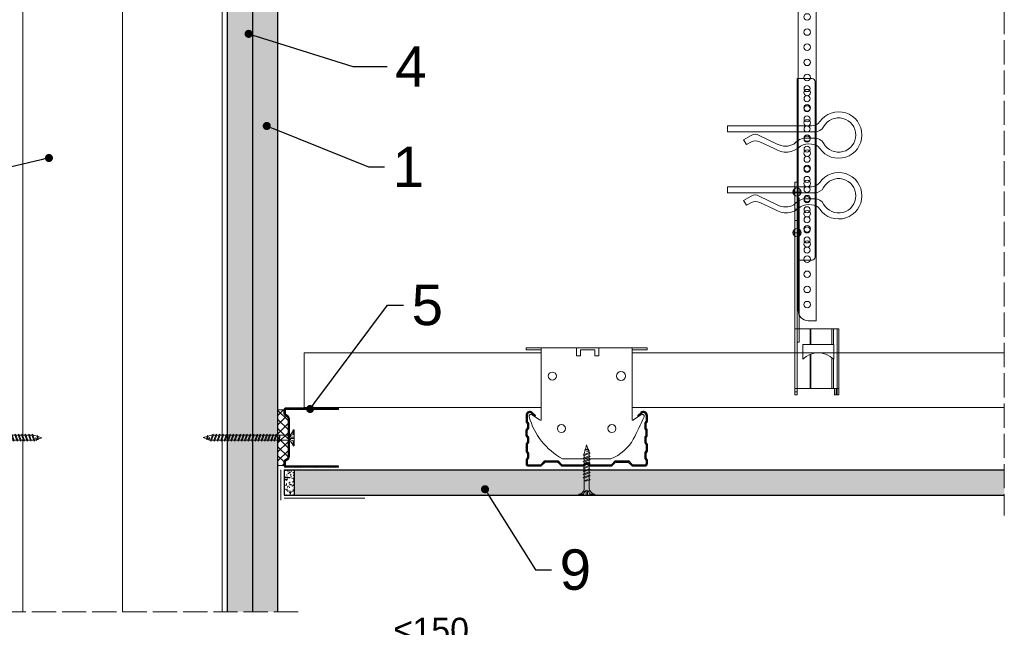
# Model space of a CAD drawing. Header units: millimetres. Extents: x -1515 to 3051, y -92 to 2830.
# Tile 24 of 30: x 2563 to 3051, y 177 to 478. Entities that reach past the tile are written whole.
import ezdxf
from ezdxf import colors
from ezdxf.entities.mleader import LeaderData, LeaderLine
from ezdxf.math import Vec2, Vec3

# ---------------------------------------------------------------- set-up
doc = ezdxf.new("R2010")
doc.units = ezdxf.units.MM
doc.linetypes.add('ACAD_ISO02W100', pattern=[15, 12, -3])
for name, color, linetype, lineweight in [('_ISOVER WELNA', 7, 'BATTING', 9), ('_RIGIPS AKCESORIA', 7, 'Continuous', 18), ('_RIGIPS G-K', 7, 'Continuous', 25), ('_RIGIPS PROFIL', 7, 'Continuous', 18), ('KRESKOWANIE', 7, 'Continuous', 9), ('PRZERYWANA', 7, 'ACAD_ISO02W100', 9)]:
    doc.layers.add(name, color=color, linetype=linetype, lineweight=lineweight)
doc.styles.get("Standard").update_dxf_attribs({"font": 'arial.ttf'})
doc.linetypes.add('BATTING', pattern='A,0.00254,-2.54,[134,ltypeshp.shx,S=2.54,R=0,X=-2.54,Y=0],-5.08,[134,ltypeshp.shx,S=2.54,R=180,X=2.54,Y=0],-2.54', length=10.16254)
doc.dimstyles.new('ISO-25', dxfattribs={"dimtxt": 2.5, "dimasz": 2.5, "dimexe": 1.25, "dimexo": 0.625, "dimtad": 1, "dimtxsty": 'Standard', "dimcen": 2.5, "dimadec": 0, "dimazin": 0, "dimtfac": 1, "dimtmove": 0, "dimatfit": 3, "dimfxl": 1, "dimarcsym": 0})
pattern_1 = [(225, (73.5522, -854.1394), (1.122532, -3.367596), [0, -3.175])]

# ---------------------------------------------------------------- blocks, each defined once
blk = doc.blocks.new('TN 25')
at = {"layer": '_RIGIPS AKCESORIA'}
for p, q in [((0, -0.84), (0, 7.16)), ((0, 7.16), (0.46, 7.16)), ((0.46, 7.16), (0.46, 4.78)), ((8.47, 4.46), (8.79, 5)), ((8.79, 5), (9.93, 2.01)), ((10.1, 4.46), (10.41, 5)), ((10.41, 5), (11.56, 2.01)), ((11.67, 4.46), (11.99, 5)), ((11.99, 5), (13.14, 2.01)), ((13.21, 4.46), (13.52, 5)), ((13.52, 5), (14.67, 2.01)), ((14.8, 4.46), (15.12, 5)), ((15.12, 5), (16.26, 2.01)), ((16.42, 4.46), (16.73, 5)), ((16.73, 5), (17.88, 2.01)), ((17.99, 4.46), (18.31, 5)), ((18.31, 5), (19.45, 2.01)), ((19.68, 4.46), (20, 5)), ((20, 5), (21.14, 2.01)), ((0.46, 4.78), (0, 4.78)), ((0, 3.5), (1.77, 3.5)), ((0, 2.83), (1.77, 2.83)), ((0.46, 1.64), (0, 1.64)), ((0.46, -0.84), (0.46, 1.64)), ((1.77, 3.5), (1.77, 4.2)), ((1.77, 2.83), (1.77, 2.18)), ((3.02, 4.46), (8.47, 4.46)), ((7.49, 2.01), (3.55, 2.01)), ((7.12, 4.46), (7.12, 3.18)), ((8.03, 2.01), (7.12, 4.46)), ((7.12, 3.18), (7.65, 1.53)), ((7.65, 1.53), (8.03, 2.01)), ((9.41, 2.01), (8.03, 2.01)), ((9.61, 1.51), (8.47, 4.46)), ((9, 4.46), (10.1, 4.46)), ((9.93, 2.01), (9.61, 1.51)), ((11.04, 2.01), (9.93, 2.01)), ((11.23, 1.51), (10.1, 4.46)), ((10.62, 4.46), (11.67, 4.46)), ((11.56, 2.01), (11.23, 1.51)), ((12.61, 2.01), (11.56, 2.01)), ((12.81, 1.51), (11.67, 4.46)), ((12.2, 4.46), (13.21, 4.46)), ((13.14, 2.01), (12.81, 1.51)), ((14.15, 2.01), (13.14, 2.01)), ((14.34, 1.51), (13.21, 4.46)), ((13.73, 4.46), (14.8, 4.46)), ((14.67, 2.01), (14.34, 1.51)), ((15.74, 2.01), (14.67, 2.01)), ((15.94, 1.51), (14.8, 4.46)), ((15.33, 4.46), (16.42, 4.46)), ((16.26, 2.01), (15.94, 1.51)), ((17.36, 2.01), (16.26, 2.01)), ((17.55, 1.51), (16.42, 4.46)), ((16.94, 4.46), (17.99, 4.46)), ((17.88, 2.01), (17.55, 1.51)), ((18.93, 2.01), (17.88, 2.01)), ((19.13, 1.51), (17.99, 4.46)), ((18.52, 4.46), (19.68, 4.46)), ((19.45, 2.01), (19.13, 1.51)), ((19.45, 2.01), (20.62, 2.01)), ((20.82, 1.51), (19.68, 4.46)), ((20.21, 4.46), (20.7, 4.46)), ((20.7, 4.46), (22.28, 3.98)), ((21.14, 2.01), (20.82, 1.51)), ((21.14, 2.01), (21.81, 2.12)), ((21.85, 1.83), (21.67, 3.28)), ((21.67, 3.28), (22.14, 2.4)), ((22.14, 2.4), (21.85, 1.83)), ((22.7, 2.36), (22.14, 2.4)), ((22.28, 3.98), (22.56, 4.37)), ((22.7, 2.36), (22.28, 3.98)), ((22.56, 4.37), (23.03, 2.71)), ((23.03, 2.71), (22.7, 2.36)), ((22.71, 3.85), (25, 3.24)), ((25, 3.24), (23.03, 2.71)), ((0, -0.84), (0.46, -0.84))]:
    blk.add_line(p, q, dxfattribs=at)
for centre, major_axis, ratio, start_param, end_param in [((3.09, 7.67), (0.17, 3.2), 0.826134, 1.773653, 3.180586), ((-0.04, 0.9), (0, 3.93), 0.848176, -0.720942, -0.151112), ((3.37, -1.57), (0.28, 3.57), 0.832181, 0.035984, 1.430787), ((-2.73, 15.91), (0, 14.76), 0.848176, 3.399396, 3.475072), ((0.59, 4.62), (0, 2.81), 0.848176, 3.475072, 3.862535), ((1.66, 3.18), (0, 0.895), 0.848176, -1.552777, -0.720942), ((1.66, 3.18), (0, 0.895), 0.848176, 3.862535, 4.730408)]:
    blk.add_ellipse(centre, major_axis=major_axis, ratio=ratio, start_param=start_param, end_param=end_param, dxfattribs=at)
blk = doc.blocks.new('CD 60 ULTRASTIL')
h = blk.add_hatch()
h.set_pattern_fill('ANSI31', color=256, scale=0.3, style=0)
h.paths.add_polyline_path([(542.88, 684.5, -0.302776), (543.49, 684.5), (544.54, 683.79, 0.148069), (544.85, 683.7), (555.42, 683.7, 0.198912), (555.81, 683.86), (557.38, 685.44, -0.198912), (557.77, 685.6), (563.59, 685.6, -0.198912), (563.98, 685.44), (565.55, 683.86, 0.198912), (565.94, 683.7), (572.18, 683.7, 0.414214), (573.18, 684.7), (573.18, 686.74, 0.198912), (573.02, 687.12), (572.74, 687.4, -0.198912), (572.58, 687.79), (572.58, 689.87, -0.198912), (572.74, 690.26), (573.02, 690.54, 0.198912), (573.18, 690.93), (573.18, 694.47, 0.198912), (573.02, 694.86), (572.74, 695.14, -0.198912), (572.58, 695.53), (572.58, 697.61, -0.198912), (572.74, 698), (573.02, 698.28, 0.198912), (573.18, 698.67), (573.18, 701.47, 0.198912), (573.02, 701.86), (572.74, 702.14, -0.198912), (572.58, 702.53), (572.58, 704.61, -0.198912), (572.74, 705), (573.02, 705.28, 0.198912), (573.18, 705.67), (573.18, 708.9, 0.666128), (570.12, 710.18), (568.55, 708.63), (568.93, 708.24), (570.5, 709.79, -0.666128), (572.63, 708.9), (572.63, 705.9, -0.198912), (572.47, 705.51), (572.19, 705.23, 0.198912), (572.03, 704.84), (572.03, 702.3, 0.198912), (572.19, 701.91), (572.47, 701.63, -0.198912), (572.63, 701.25), (572.63, 698.9, -0.198912), (572.47, 698.51), (572.19, 698.23, 0.198912), (572.03, 697.84), (572.03, 695.3, 0.198912), (572.19, 694.91), (572.47, 694.63, -0.198912), (572.63, 694.25), (572.63, 691.16, -0.198912), (572.47, 690.77), (572.19, 690.49, 0.198912), (572.03, 690.1), (572.03, 687.56, 0.198912), (572.19, 687.17), (572.47, 686.9, -0.198912), (572.63, 686.51), (572.63, 684.7, -0.414214), (572.18, 684.25), (566.17, 684.25, -0.198912), (565.78, 684.41), (564.2, 685.99, 0.198912), (563.82, 686.15), (557.55, 686.15, 0.198912), (557.16, 685.99), (555.58, 684.41, -0.198912), (555.19, 684.25), (545.01, 684.25, -0.148069), (544.71, 684.34), (543.49, 685.16, 0.302776), (542.88, 685.16), (541.65, 684.34, -0.148069), (541.35, 684.25), (531.17, 684.25, -0.198912), (530.78, 684.41), (529.2, 685.99, 0.198912), (528.82, 686.15), (522.55, 686.15, 0.198912), (522.16, 685.99), (520.58, 684.41, -0.198912), (520.19, 684.25), (514.18, 684.25, -0.414214), (513.73, 684.7), (513.73, 686.51, -0.198912), (513.89, 686.9), (514.17, 687.17, 0.198912), (514.33, 687.56), (514.33, 690.1, 0.198912), (514.17, 690.49), (513.89, 690.77, -0.198912), (513.73, 691.16), (513.73, 694.25, -0.198912), (513.89, 694.63), (514.17, 694.91, 0.198912), (514.33, 695.3), (514.33, 697.84, 0.198912), (514.17, 698.23), (513.89, 698.51, -0.198912), (513.73, 698.9), (513.73, 701.25, -0.198912), (513.89, 701.63), (514.17, 701.91, 0.198912), (514.33, 702.3), (514.33, 704.84, 0.198912), (514.17, 705.23), (513.89, 705.51, -0.198912), (513.73, 705.9), (513.73, 708.9, -0.666128), (515.86, 709.79), (517.43, 708.24), (517.81, 708.63), (516.25, 710.18, 0.666128), (513.18, 708.9), (513.18, 705.67, 0.198912), (513.34, 705.28), (513.62, 705, -0.198912), (513.78, 704.61), (513.78, 702.53, -0.198912), (513.62, 702.14), (513.34, 701.86, 0.198912), (513.18, 701.47), (513.18, 698.67, 0.198912), (513.34, 698.28), (513.62, 698, -0.198912), (513.78, 697.61), (513.78, 695.53, -0.198912), (513.62, 695.14), (513.34, 694.86, 0.198912), (513.18, 694.47), (513.18, 690.93, 0.198912), (513.34, 690.54), (513.62, 690.26, -0.198912), (513.78, 689.87), (513.78, 687.79, -0.198912), (513.62, 687.4), (513.34, 687.12, 0.198912), (513.18, 686.74), (513.18, 684.7, 0.414214), (514.18, 683.7), (520.42, 683.7, 0.198912), (520.81, 683.86), (522.38, 685.44, -0.198912), (522.77, 685.6), (528.59, 685.6, -0.198912), (528.98, 685.44), (530.55, 683.86, 0.198912), (530.94, 683.7), (541.51, 683.7, 0.148069), (541.82, 683.79)])
for p, q in [((513.18, 708.9), (513.18, 705.67)), ((513.73, 708.9), (513.73, 705.9)), ((515.86, 709.79), (517.43, 708.24)), ((516.25, 710.18), (517.81, 708.63)), ((517.43, 708.24), (517.81, 708.63)), ((570.12, 710.18), (568.55, 708.63)), ((568.93, 708.24), (568.55, 708.63)), ((570.5, 709.79), (568.93, 708.24)), ((572.63, 708.9), (572.63, 705.9)), ((573.18, 708.9), (573.18, 705.67)), ((513.34, 705.28), (513.62, 705)), ((513.78, 704.61), (513.78, 702.53)), ((513.89, 705.51), (514.17, 705.23)), ((514.33, 704.84), (514.33, 702.3)), ((572.03, 704.84), (572.03, 702.3)), ((572.47, 705.51), (572.19, 705.23)), ((572.58, 704.61), (572.58, 702.53)), ((573.02, 705.28), (572.74, 705)), ((513.18, 698.67), (513.18, 701.47)), ((513.34, 701.86), (513.62, 702.14)), ((513.34, 698.28), (513.62, 698)), ((513.73, 698.9), (513.73, 701.25)), ((513.89, 701.63), (514.17, 701.91)), ((513.89, 698.51), (514.17, 698.23)), ((572.47, 701.63), (572.19, 701.91)), ((572.47, 698.51), (572.19, 698.23)), ((572.63, 698.9), (572.63, 701.25)), ((573.02, 701.86), (572.74, 702.14)), ((573.02, 698.28), (572.74, 698)), ((573.18, 698.67), (573.18, 701.47)), ((513.18, 694.47), (513.18, 690.93)), ((513.34, 694.86), (513.62, 695.14)), ((513.73, 694.25), (513.73, 691.16)), ((513.78, 697.61), (513.78, 695.53)), ((513.89, 694.63), (514.17, 694.91)), ((514.33, 697.84), (514.33, 695.3)), ((572.03, 697.84), (572.03, 695.3)), ((572.47, 694.63), (572.19, 694.91)), ((572.58, 697.61), (572.58, 695.53)), ((572.63, 694.25), (572.63, 691.16)), ((573.02, 694.86), (572.74, 695.14)), ((573.18, 694.47), (573.18, 690.93)), ((513.34, 690.54), (513.62, 690.26)), ((513.78, 689.87), (513.78, 687.79)), ((513.89, 690.77), (514.17, 690.49)), ((514.33, 690.1), (514.33, 687.56)), ((572.03, 690.1), (572.03, 687.56)), ((572.47, 690.77), (572.19, 690.49)), ((572.58, 689.87), (572.58, 687.79)), ((573.02, 690.54), (572.74, 690.26)), ((513.18, 686.74), (513.18, 684.7)), ((513.34, 687.12), (513.62, 687.4)), ((513.73, 686.51), (513.73, 684.7)), ((513.89, 686.9), (514.17, 687.17)), ((514.18, 684.25), (520.19, 684.25)), ((514.18, 683.7), (520.42, 683.7)), ((520.58, 684.41), (522.16, 685.99)), ((520.81, 683.86), (522.38, 685.44)), ((522.55, 686.15), (528.82, 686.15)), ((528.59, 685.6), (522.77, 685.6)), ((530.55, 683.86), (528.98, 685.44)), ((530.78, 684.41), (529.2, 685.99)), ((530.94, 683.7), (541.51, 683.7)), ((531.17, 684.25), (541.35, 684.25)), ((541.65, 684.34), (542.88, 685.16)), ((541.82, 683.79), (542.88, 684.5)), ((544.71, 684.34), (543.49, 685.16)), ((544.54, 683.79), (543.49, 684.5)), ((544.85, 683.7), (555.42, 683.7)), ((545.01, 684.25), (555.19, 684.25)), ((555.58, 684.41), (557.16, 685.99)), ((555.81, 683.86), (557.38, 685.44)), ((557.55, 686.15), (563.82, 686.15)), ((557.77, 685.6), (563.59, 685.6)), ((565.55, 683.86), (563.98, 685.44)), ((565.78, 684.41), (564.2, 685.99)), ((565.94, 683.7), (572.18, 683.7)), ((566.17, 684.25), (572.18, 684.25)), ((572.47, 686.9), (572.19, 687.17)), ((572.63, 686.51), (572.63, 684.7)), ((573.02, 687.12), (572.74, 687.4)), ((573.18, 686.74), (573.18, 684.7))]:
    blk.add_line(p, q)
for centre, radius, start, end in [((514.98, 708.9), 1.8, 45.3251, 180), ((514.98, 708.9), 1.25, 45.3251, 180), ((571.38, 708.9), 1.8, 360, 134.6749), ((571.38, 708.9), 1.25, 360, 134.6749), ((513.73, 705.67), 0.55, 180, 225), ((513.23, 704.61), 0.55, 0, 45), ((514.28, 705.9), 0.55, 180, 225), ((513.78, 704.84), 0.55, 0, 45), ((572.58, 704.84), 0.55, 135, 180), ((572.08, 705.9), 0.55, 315, 0), ((573.13, 704.61), 0.55, 135, 180), ((572.63, 705.67), 0.55, 315, 0), ((513.73, 701.47), 0.55, 135, 180), ((513.73, 698.67), 0.55, 180, 225), ((513.23, 702.53), 0.55, 315, 0), ((513.23, 697.61), 0.55, 360, 45), ((514.28, 701.25), 0.55, 135, 180), ((514.28, 698.9), 0.55, 180, 225), ((513.78, 702.3), 0.55, 315, 0), ((513.78, 697.84), 0.55, 0, 45), ((572.58, 702.3), 0.55, 180, 225), ((572.58, 697.84), 0.55, 135, 180), ((572.08, 701.25), 0.55, 0, 45), ((572.08, 698.9), 0.55, 315, 0), ((573.13, 702.53), 0.55, 180, 225), ((573.13, 697.61), 0.55, 135, 180), ((572.63, 701.47), 0.55, 0, 45), ((572.63, 698.67), 0.55, 315, 0), ((513.73, 694.47), 0.55, 135, 180), ((513.23, 695.53), 0.55, 315, 0), ((514.28, 694.25), 0.55, 135, 180), ((513.78, 695.3), 0.55, 315, 0), ((572.58, 695.3), 0.55, 180, 225), ((572.08, 694.25), 0.55, 0, 45), ((573.13, 695.53), 0.55, 180, 225), ((572.63, 694.47), 0.55, 0, 45), ((513.73, 690.93), 0.55, 180, 225), ((513.23, 689.87), 0.55, 0, 45), ((514.28, 691.16), 0.55, 180, 225), ((513.78, 690.1), 0.55, 360, 45), ((572.58, 690.1), 0.55, 135, 180), ((572.08, 691.16), 0.55, 315, 0), ((573.13, 689.87), 0.55, 135, 180), ((572.63, 690.93), 0.55, 315, 0), ((513.73, 686.74), 0.55, 135, 180), ((514.18, 684.7), 1, 180, 270), ((513.23, 687.79), 0.55, 315, 0), ((514.28, 686.51), 0.55, 135, 180), ((514.18, 684.7), 0.45, 180, 270), ((513.78, 687.56), 0.55, 315, 360), ((520.19, 684.8), 0.55, 270, 315), ((520.42, 684.25), 0.55, 270, 315), ((522.55, 685.6), 0.55, 90, 135), ((522.77, 685.05), 0.55, 90, 135), ((528.59, 685.05), 0.55, 45, 90), ((528.82, 685.6), 0.55, 45, 90), ((530.94, 684.25), 0.55, 225, 270), ((531.17, 684.8), 0.55, 225, 270), ((541.35, 684.8), 0.55, 270, 303.6901), ((541.51, 684.25), 0.55, 270, 303.6901), ((543.18, 684.7), 0.55, 56.3099, 123.6901), ((543.18, 684.04), 0.55, 56.3099, 123.6901), ((544.85, 684.25), 0.55, 236.3099, 270), ((545.01, 684.8), 0.55, 236.3099, 270), ((555.19, 684.8), 0.55, 270, 315), ((555.42, 684.25), 0.55, 270, 315), ((557.55, 685.6), 0.55, 90, 135), ((557.77, 685.05), 0.55, 90, 135), ((563.59, 685.05), 0.55, 45, 90), ((563.82, 685.6), 0.55, 45, 90), ((565.94, 684.25), 0.55, 225, 270), ((566.17, 684.8), 0.55, 225, 270), ((572.58, 687.56), 0.55, 180, 225), ((572.18, 684.7), 1, 270, 0), ((572.18, 684.7), 1, 270, 360), ((572.18, 684.7), 0.45, 270, 360), ((572.08, 686.51), 0.55, 360, 45), ((573.13, 687.79), 0.55, 180, 225), ((572.63, 686.74), 0.55, 360, 45)]:
    blk.add_arc(centre, radius, start, end)
blk = doc.blocks.new('Lacznik krzyzowy (widok2)')
at = {"layer": '_RIGIPS AKCESORIA'}
for p, q in [((94.8, 91.5, 218.36), (94.8, 90.5, 218.36)), ((94.8, 91.5, 218.36), (154.8, 91.5, 218.36)), ((94.8, 90.5, 218.36), (102.3, 90.5, 218.36)), ((102.3, 56.15, 218.36), (102.3, 91.5, 218.36)), ((119.8, 91.5, 218.36), (119.8, 87.5, 218.36)), ((130.8, 91.5, 218.36), (119.8, 91.5, 218.36)), ((121.8, 87.5, 218.36), (121.8, 90.5, 218.36)), ((121.8, 90.5, 218.36), (128.85, 90.5, 218.36)), ((128.85, 90.5, 218.36), (128.85, 87.5, 218.36)), ((130.85, 91.5, 218.36), (130.85, 87.5, 218.36)), ((147.3, 91.5, 218.36), (147.3, 56.15, 218.36)), ((154.8, 90.5, 218.36), (147.3, 90.5, 218.36)), ((154.8, 91.5, 218.36), (154.8, 90.5, 218.36)), ((119.8, 87.5, 218.36), (121.8, 87.5, 218.36)), ((128.85, 87.5, 218.36), (130.85, 87.5, 218.36)), ((97.87, 58.35, 218.36), (101.51, 55.74, 218.36)), ((148.09, 55.74, 218.36), (151.73, 58.35, 218.36)), ((136.8, 36.5, 218.36), (112.81, 36.5, 218.36))]:
    blk.add_line(p, q, dxfattribs=at)
for centre, radius in [((107.8, 77.5, 218.36), 2), ((141.8, 77.5, 218.36), 2.24), ((112.3, 51.5, 218.36), 2), ((137.3, 51.5, 218.36), 2)]:
    blk.add_circle(centre, radius, dxfattribs=at)
for centre, radius, start, end in [((97.29, 57.53, 218.36), 1, 122.1388, 189.8152), ((129.23, 66.45, 218.36), 34.16, 195.4351, 241.2658), ((97.29, 57.53, 218.36), 1, 54.4623, 122.1388), ((101.8, 56.15, 218.36), 0.5, 234.4623, 0), ((147.8, 56.15, 218.36), 0.5, 180, 305.5377), ((20.47, 114.78, 218.36), 144.71, 331.7398, 336.6225), ((152.32, 57.53, 218.36), 1, 350.1848, 125.5377), ((129.12, 56.49, 218.36), 21.41, 291.013, 331.4749)]:
    blk.add_arc(centre, radius, start, end, dxfattribs=at)
blk = doc.blocks.new('UD 30 ULTRASTIL')
h = blk.add_hatch()
h.set_pattern_fill('ANSI31', color=256, scale=0.3, style=0)
h.paths.add_polyline_path([(684.71, 712.9), (658.51, 712.9, 0.414214), (657.71, 712.1), (657.71, 710.25, 0.236068), (658.03, 709.61), (659.39, 708.59, -0.236068), (659.71, 707.95), (659.71, 688.65, -0.236068), (659.39, 688.01), (658.03, 686.99, 0.236068), (657.71, 686.35), (657.71, 684.5, 0.414214), (658.51, 683.7), (684.71, 683.7), (684.71, 684.25), (658.51, 684.25, -0.414214), (658.26, 684.5), (658.26, 686.35, -0.236068), (658.36, 686.55), (659.72, 687.57, 0.236068), (660.26, 688.65), (660.26, 707.95, 0.236068), (659.72, 709.03), (658.36, 710.05, -0.236068), (658.26, 710.25), (658.26, 712.1, -0.414214), (658.51, 712.35), (684.71, 712.35)])
for p, q in [((684.71, 712.9), (658.51, 712.9)), ((684.71, 712.35), (684.71, 712.9)), ((657.71, 712.1), (657.71, 710.25)), ((659.39, 708.59), (658.03, 709.61)), ((658.26, 712.1), (658.26, 710.25)), ((659.72, 709.03), (658.36, 710.05)), ((684.71, 712.35), (658.51, 712.35)), ((659.71, 707.95), (659.71, 688.65)), ((660.26, 707.95), (660.26, 688.65)), ((657.71, 686.35), (657.71, 684.5)), ((659.39, 688.01), (658.03, 686.99)), ((658.26, 686.35), (658.26, 684.5)), ((659.72, 687.57), (658.36, 686.55)), ((684.71, 684.25), (658.51, 684.25)), ((684.71, 683.7), (658.51, 683.7)), ((684.71, 683.7), (684.71, 684.25))]:
    blk.add_line(p, q)
for centre, radius, start, end in [((658.51, 712.1), 0.8, 90, 180), ((658.51, 710.25), 0.8, 180, 233.1301), ((658.51, 712.1), 0.25, 90, 180), ((658.51, 710.25), 0.25, 180, 233.1301), ((658.91, 707.95), 0.8, 0, 53.1301), ((658.91, 707.95), 1.35, 0, 53.1301), ((658.91, 688.65), 0.8, 306.8699, 0), ((658.91, 688.65), 1.35, 306.8699, 0), ((658.51, 686.35), 0.8, 126.8699, 180), ((658.51, 684.5), 0.8, 180, 270), ((658.51, 686.35), 0.25, 126.8699, 180), ((658.51, 684.5), 0.25, 180, 270)]:
    blk.add_arc(centre, radius, start, end)
blk = doc.blocks.new('wieszak noniuszowy bok')
at = {"layer": '_RIGIPS AKCESORIA', "lineweight": 0}
for p, q in [((1390.98, 5092.86), (1390.98, 5179.86)), ((1392.48, 5181.36), (1399.98, 5181.36)), ((1399.98, 5024.65), (1399.98, 5181.36)), ((1399.98, 5129.95), (1399.97, 5129.95)), ((1399.98, 5129.95), (1401, 5129.95)), ((1401, 5129.95), (1401, 5024.65)), ((1401, 5129.95), (1401, 5129.95)), ((1398.54, 5126.58), (1398.54, 5123.65)), ((1399.98, 5126.06), (1399.98, 5102.02)), ((1401.42, 5126.58), (1401.42, 5123.65)), ((1398.96, 5122.28), (1399.98, 5122.28)), ((1398.96, 5122.28), (1399.98, 5122.28)), ((1398.96, 5122.28), (1398.96, 5050.72)), ((1399.98, 5116.66), (1401, 5116.66)), ((1399.98, 5116.63), (1399.98, 5116.66)), ((1399.98, 5116.66), (1399.98, 5116.63)), ((1399.98, 5116.62), (1399.98, 5116.63)), ((1399.98, 5116.63), (1399.98, 5116.56)), ((1399.98, 5116.55), (1399.98, 5116.63)), ((1399.98, 5116.63), (1399.98, 5116.55)), ((1399.98, 5116.55), (1399.98, 5116.62)), ((1399.98, 5116.56), (1399.98, 5116.43)), ((1399.98, 5116.42), (1399.98, 5116.55)), ((1399.98, 5116.41), (1399.98, 5116.55)), ((1399.98, 5116.55), (1399.98, 5116.41)), ((1399.98, 5116.43), (1399.98, 5116.25)), ((1399.98, 5116.24), (1399.98, 5116.42)), ((1399.98, 5116.21), (1399.98, 5116.41)), ((1399.98, 5116.41), (1399.98, 5116.21)), ((1399.98, 5116.25), (1399.98, 5116.01)), ((1399.98, 5116), (1399.98, 5116.24)), ((1399.98, 5115.97), (1399.98, 5116.21)), ((1399.98, 5116.21), (1399.98, 5115.97)), ((1399.98, 5116.01), (1399.98, 5115.74)), ((1399.98, 5115.71), (1399.98, 5116)), ((1399.98, 5115.69), (1399.98, 5115.97)), ((1399.98, 5115.97), (1399.98, 5115.69)), ((1399.98, 5115.74), (1399.98, 5115.41)), ((1399.98, 5115.38), (1399.98, 5115.71)), ((1399.98, 5115.37), (1399.98, 5115.69)), ((1399.98, 5115.69), (1399.98, 5115.37)), ((1399.98, 5115.41), (1399.98, 5115.05)), ((1399.98, 5115.02), (1399.98, 5115.38)), ((1399.98, 5115.02), (1399.98, 5115.37)), ((1399.98, 5115.37), (1399.98, 5115.02)), ((1399.98, 5115.05), (1399.98, 5114.67)), ((1399.98, 5114.65), (1399.98, 5115.02)), ((1399.98, 5114.64), (1399.98, 5115.02)), ((1399.98, 5115.02), (1399.98, 5114.64)), ((1399.98, 5114.67), (1399.98, 5114.28)), ((1399.98, 5114.25), (1399.98, 5114.65)), ((1399.98, 5114.25), (1399.98, 5114.64)), ((1399.98, 5114.64), (1399.98, 5114.25)), ((1399.98, 5114.28), (1399.98, 5113.88)), ((1399.98, 5113.85), (1399.98, 5114.25)), ((1399.98, 5113.84), (1399.98, 5114.25)), ((1399.98, 5114.25), (1399.98, 5113.84)), ((1399.98, 5113.88), (1399.98, 5113.48)), ((1399.98, 5113.46), (1399.98, 5113.85)), ((1399.98, 5113.84), (1399.98, 5113.44)), ((1399.98, 5113.44), (1399.98, 5113.84)), ((1399.98, 5113.48), (1399.98, 5113.1)), ((1399.98, 5113.07), (1399.98, 5113.46)), ((1399.98, 5113.44), (1399.98, 5113.06)), ((1399.98, 5113.06), (1399.98, 5113.44)), ((1399.98, 5113.1), (1399.98, 5112.75)), ((1399.98, 5112.72), (1399.98, 5113.07)), ((1399.98, 5113.06), (1399.98, 5112.68)), ((1399.98, 5112.68), (1399.98, 5113.06)), ((1399.98, 5112.75), (1399.98, 5112.42)), ((1399.98, 5112.4), (1399.98, 5112.72)), ((1399.98, 5112.68), (1399.98, 5112.33)), ((1399.98, 5112.33), (1399.98, 5112.68)), ((1399.98, 5112.42), (1399.98, 5112.14)), ((1399.98, 5112.12), (1399.98, 5112.4)), ((1399.98, 5112.33), (1399.98, 5112)), ((1399.98, 5112), (1399.98, 5112.33)), ((1399.98, 5112.14), (1399.98, 5111.9)), ((1399.98, 5111.89), (1399.98, 5112.12)), ((1399.98, 5112), (1399.98, 5111.72)), ((1399.98, 5111.72), (1399.98, 5112)), ((1399.98, 5111.9), (1399.98, 5111.72)), ((1399.98, 5111.72), (1399.98, 5111.89)), ((1399.98, 5111.72), (1399.98, 5111.6)), ((1399.98, 5111.59), (1399.98, 5111.72)), ((1399.98, 5111.72), (1399.98, 5111.48)), ((1399.98, 5111.48), (1399.98, 5111.72)), ((1399.98, 5111.6), (1399.98, 5111.54)), ((1399.98, 5111.53), (1399.98, 5111.59)), ((1399.98, 5111.54), (1399.98, 5111.53)), ((1399.98, 5111.48), (1399.98, 5111.29)), ((1399.98, 5111.29), (1399.98, 5111.48)), ((1399.98, 5111.29), (1399.98, 5111.15)), ((1399.98, 5111.15), (1399.98, 5111.29)), ((1399.98, 5111.15), (1399.98, 5111.06)), ((1399.98, 5111.06), (1399.98, 5111.15)), ((1399.98, 5111.06), (1399.98, 5111.04)), ((1399.98, 5111.04), (1399.98, 5111.06)), ((1399.98, 5111.04), (1401, 5111.04)), ((1398.54, 5106.42), (1398.54, 5103.49)), ((1401.42, 5106.42), (1401.42, 5103.49)), ((1399.98, 5102.02), (1399.98, 5102.1)), ((1399.98, 5091.36), (1392.48, 5091.36)), ((1400.98, 5057.36), (1379.24, 5057.36)), ((1379.24, 5057.36), (1379.24, 5024.65)), ((1380.12, 5057.36), (1380.12, 5024.65)), ((1381.9, 5057.36), (1381.9, 5049.5)), ((1382.79, 5057.36), (1382.79, 5049.5)), ((1393.13, 5057.36), (1393.13, 5049.5)), ((1393.4, 5057.36), (1393.4, 5049.5)), ((1400.98, 5057.36), (1401, 5057.36)), ((1401, 5057.36), (1400.98, 5057.36)), ((1381.81, 5042.35), (1381.81, 5049.5)), ((1397.14, 5049.5), (1381.81, 5049.5)), ((1397.14, 5042.35), (1397.14, 5049.5)), ((1398.96, 5050.72), (1399.98, 5050.72)), ((1381.9, 5042.43), (1381.9, 5027.72)), ((1382.79, 5043.18), (1382.79, 5027.72)), ((1393.13, 5044.79), (1393.13, 5027.72)), ((1393.4, 5044.69), (1393.4, 5027.72)), ((1379.24, 5027.72), (1401, 5027.72)), ((1380.57, 5027.72), (1380.57, 5024.65)), ((1381.46, 5024.65), (1381.46, 5027.72)), ((1379.24, 5024.65), (1381.46, 5024.65)), ((1399.98, 5026.19), (1401, 5026.19)), ((1401, 5024.65), (1399.98, 5024.65))]:
    blk.add_line(p, q, dxfattribs=at)
at = {"layer": '_RIGIPS AKCESORIA'}
for p, q in [((1397.92, 5125.12), (1402.03, 5125.12)), ((1397.92, 5104.96), (1402.03, 5104.96))]:
    blk.add_line(p, q, dxfattribs=at)
for centre, radius in [((1394.98, 5176.36), 1.5), ((1394.98, 5171.36), 1.5), ((1394.98, 5166.36), 1.5), ((1394.98, 5161.36), 1.5), ((1394.98, 5156.36), 1.5), ((1394.98, 5151.36), 1.5), ((1394.98, 5146.36), 1.5), ((1394.98, 5141.36), 1.5), ((1394.98, 5136.36), 1.5), ((1394.98, 5131.36), 1.5), ((1394.98, 5126.36), 1.5), ((1399.98, 5125.12), 2.06), ((1394.98, 5121.36), 1.5), ((1394.98, 5116.36), 1.5), ((1394.98, 5111.36), 1.5), ((1394.98, 5106.36), 1.5), ((1399.98, 5104.96), 2.06), ((1394.98, 5101.36), 1.5), ((1394.98, 5096.36), 1.5)]:
    blk.add_circle(centre, radius, dxfattribs=at)
at = {"layer": '_RIGIPS AKCESORIA', "lineweight": 0}
for centre, start, end in [((1392.48, 5179.86), 90, 180), ((1392.48, 5092.86), 180, 270)]:
    blk.add_arc(centre, 1.5, start, end, dxfattribs=at)
at = {"layer": '_RIGIPS AKCESORIA'}
blk.add_arc((1389.48, 5034.29), 11.12, 46.445, 133.4017, dxfattribs=at)
blk = doc.blocks.new('klamra')
at = {"layer": '_RIGIPS AKCESORIA'}
for p, q in [((6828.19, 2764.92), (6828.19, 2806.53)), ((6831.19, 2764.92), (6831.19, 2808.19)), ((6834.19, 2802.92), (6834.19, 2808.19)), ((6832.87, 2780.55), (6837.19, 2789.57)), ((6839.31, 2788.09), (6836.06, 2780.95)), ((6832.86, 2776.63), (6835, 2772.92)), ((6835, 2772.92), (6837.38, 2774.29)), ((6836.19, 2776.54), (6837.38, 2774.29)), ((6831.19, 2764.92), (6828.19, 2764.92))]:
    blk.add_line(p, q, dxfattribs=at)
for centre, radius, start, end in [((6832.69, 2820.02), 11.5, 305.1527, 234.8473), ((6832.69, 2820.02), 8.5, 298.7822, 241.2178), ((6826.19, 2808.19), 5, 0, 61.2178), ((6839.19, 2808.19), 5, 118.7822, 180), ((6823.19, 2806.53), 5, 0, 54.8473), ((6845.23, 2805.18), 8.16, 170.4436, 210.2847), ((6842.19, 2806.53), 5, 125.1527, 180), ((6843.93, 2805.32), 10.09, 195.2653, 228.1308), ((6829.23, 2793.69), 8.97, 332.6387, 27.3613), ((6831.19, 2793.92), 10, 324.3132, 45.573), ((6835.87, 2778.58), 3.59, 146.8414, 212.9715), ((6840.61, 2778.88), 5, 155.5109, 207.8622)]:
    blk.add_arc(centre, radius, start, end, dxfattribs=at)
blk = doc.blocks.new('noniusz gorny')
at = {"layer": '_RIGIPS AKCESORIA'}
for p, q in [((1619.18, 5099.69), (1619.18, 5389.69)), ((1620.18, 5388.69), (1628.18, 5388.69)), ((1620.18, 5388.69), (1628.18, 5368.79)), ((1630.21, 5387.39), (1628.18, 5388.69)), ((1648.47, 5387.39), (1651.34, 5388.69)), ((1651.34, 5388.69), (1670.18, 5388.69)), ((1670.18, 5388.69), (1670.18, 5389.69)), ((1630.21, 5387.39), (1648.47, 5387.39)), ((1628.18, 5104.69), (1628.18, 5368.79)), ((1623.18, 5099.69), (1619.18, 5099.69))]:
    blk.add_line(p, q, dxfattribs=at)
at = {"layer": '_RIGIPS AKCESORIA', "linetype": 'Continuous'}
blk.add_line((1670.18, 5389.69), (1619.18, 5389.69), dxfattribs=at)
at = {"layer": '_RIGIPS AKCESORIA'}
for centre in [(1623.73, 5340.19), (1623.73, 5332.69), (1623.73, 5325.19), (1623.73, 5317.69), (1623.73, 5310.19), (1623.73, 5302.69), (1623.73, 5295.19), (1623.73, 5287.69), (1623.73, 5280.19), (1623.73, 5272.69), (1623.73, 5265.19), (1623.73, 5257.69), (1623.73, 5250.19), (1623.73, 5242.69), (1623.73, 5235.19), (1623.73, 5227.69), (1623.73, 5220.19), (1623.73, 5212.69), (1623.73, 5205.19), (1623.73, 5197.69), (1623.73, 5190.19), (1623.73, 5182.69), (1623.73, 5175.19), (1623.73, 5167.69), (1623.73, 5160.19), (1623.73, 5152.69), (1623.73, 5145.19), (1623.73, 5137.69), (1623.73, 5130.19), (1623.73, 5122.69), (1623.73, 5115.19), (1623.73, 5107.69)]:
    blk.add_circle(centre, 1.6, dxfattribs=at)
blk.add_arc((1623.18, 5104.69), 5, 270, 0, dxfattribs=at)
blk = doc.blocks.new('TN 45')
at = {"layer": '_RIGIPS AKCESORIA'}
for p, q in [((0, -0.84), (0, 7.16)), ((0, 7.16), (0.46, 7.16)), ((0.46, 7.16), (0.46, 4.78)), ((8.47, 4.46), (8.79, 5)), ((8.79, 5), (9.93, 2.01)), ((10.1, 4.46), (10.41, 5)), ((10.41, 5), (11.56, 2.01)), ((11.67, 4.46), (11.99, 5)), ((11.99, 5), (13.14, 2.01)), ((13.21, 4.46), (13.52, 5)), ((13.52, 5), (14.67, 2.01)), ((14.8, 4.46), (15.12, 5)), ((15.12, 5), (16.26, 2.01)), ((16.42, 4.46), (16.73, 5)), ((16.73, 5), (17.88, 2.01)), ((17.99, 4.46), (18.31, 5)), ((18.31, 5), (19.45, 2.01)), ((19.68, 4.46), (20, 5)), ((20, 5), (21.14, 2.01)), ((21.37, 4.46), (21.69, 5)), ((21.69, 5), (22.83, 2.01)), ((23.06, 4.46), (23.38, 5)), ((23.38, 5), (24.52, 2.01)), ((24.75, 4.46), (25.07, 5)), ((25.07, 5), (26.21, 2.01)), ((26.44, 4.46), (26.76, 5)), ((26.76, 5), (27.9, 2.01)), ((28.13, 4.46), (28.45, 5)), ((28.45, 5), (29.59, 2.01)), ((29.82, 4.46), (30.14, 5)), ((30.14, 5), (31.28, 2.01)), ((31.51, 4.46), (31.83, 5)), ((31.83, 5), (32.97, 2.01)), ((33.2, 4.46), (33.52, 5)), ((33.52, 5), (34.66, 2.01)), ((34.89, 4.46), (35.21, 5)), ((35.21, 5), (36.35, 2.01)), ((36.58, 4.46), (36.9, 5)), ((36.9, 5), (38.04, 2.01)), ((38.27, 4.46), (38.59, 5)), ((38.59, 5), (39.73, 2.01)), ((39.96, 4.46), (40.28, 5)), ((40.28, 5), (41.42, 2.01)), ((0.46, 4.78), (0, 4.78)), ((0, 3.5), (1.77, 3.5)), ((0, 2.83), (1.77, 2.83)), ((0.46, 1.64), (0, 1.64)), ((0.46, -0.84), (0.46, 1.64)), ((1.77, 3.5), (1.77, 4.2)), ((1.77, 2.83), (1.77, 2.18)), ((3.02, 4.46), (8.47, 4.46)), ((7.49, 2.01), (3.55, 2.01)), ((7.12, 4.46), (7.12, 3.18)), ((8.03, 2.01), (7.12, 4.46)), ((7.12, 3.18), (7.65, 1.53)), ((7.65, 1.53), (8.03, 2.01)), ((9.41, 2.01), (8.03, 2.01)), ((9.61, 1.51), (8.47, 4.46)), ((9, 4.46), (10.1, 4.46)), ((9.93, 2.01), (9.61, 1.51)), ((11.04, 2.01), (9.93, 2.01)), ((11.23, 1.51), (10.1, 4.46)), ((10.62, 4.46), (11.67, 4.46)), ((11.56, 2.01), (11.23, 1.51)), ((12.61, 2.01), (11.56, 2.01)), ((12.81, 1.51), (11.67, 4.46)), ((12.2, 4.46), (13.21, 4.46)), ((13.14, 2.01), (12.81, 1.51)), ((14.15, 2.01), (13.14, 2.01)), ((14.34, 1.51), (13.21, 4.46)), ((13.73, 4.46), (14.8, 4.46)), ((14.67, 2.01), (14.34, 1.51)), ((15.74, 2.01), (14.67, 2.01)), ((15.94, 1.51), (14.8, 4.46)), ((15.33, 4.46), (16.42, 4.46)), ((16.26, 2.01), (15.94, 1.51)), ((17.36, 2.01), (16.26, 2.01)), ((17.55, 1.51), (16.42, 4.46)), ((16.94, 4.46), (17.99, 4.46)), ((17.88, 2.01), (17.55, 1.51)), ((18.93, 2.01), (17.88, 2.01)), ((19.13, 1.51), (17.99, 4.46)), ((18.52, 4.46), (19.68, 4.46)), ((19.45, 2.01), (19.13, 1.51)), ((19.45, 2.01), (20.62, 2.01)), ((20.62, 2.01), (19.57, 2.01)), ((20.82, 1.51), (19.68, 4.46)), ((20.21, 4.46), (21.37, 4.46)), ((21.14, 2.01), (20.82, 1.51)), ((21.14, 2.01), (22.31, 2.01)), ((22.31, 2.01), (21.26, 2.01)), ((22.51, 1.51), (21.37, 4.46)), ((21.9, 4.46), (23.06, 4.46)), ((22.83, 2.01), (22.51, 1.51)), ((22.83, 2.01), (24, 2.01)), ((24, 2.01), (22.95, 2.01)), ((24.2, 1.51), (23.06, 4.46)), ((23.59, 4.46), (24.75, 4.46)), ((24.52, 2.01), (24.2, 1.51)), ((24.52, 2.01), (25.69, 2.01)), ((25.69, 2.01), (24.64, 2.01)), ((25.89, 1.51), (24.75, 4.46)), ((25.28, 4.46), (26.44, 4.46)), ((26.21, 2.01), (25.89, 1.51)), ((26.21, 2.01), (27.38, 2.01)), ((27.38, 2.01), (26.33, 2.01)), ((27.58, 1.51), (26.44, 4.46)), ((26.96, 4.46), (28.13, 4.46)), ((27.9, 2.01), (27.58, 1.51)), ((27.9, 2.01), (29.07, 2.01)), ((29.07, 2.01), (28.02, 2.01)), ((29.27, 1.51), (28.13, 4.46)), ((28.65, 4.46), (29.82, 4.46)), ((29.59, 2.01), (29.27, 1.51)), ((29.59, 2.01), (30.76, 2.01)), ((30.76, 2.01), (29.71, 2.01)), ((30.96, 1.51), (29.82, 4.46)), ((30.34, 4.46), (31.51, 4.46)), ((31.28, 2.01), (30.96, 1.51)), ((31.28, 2.01), (32.45, 2.01)), ((32.45, 2.01), (31.4, 2.01)), ((32.65, 1.51), (31.51, 4.46)), ((32.03, 4.46), (33.2, 4.46)), ((32.97, 2.01), (32.65, 1.51)), ((32.97, 2.01), (34.14, 2.01)), ((34.14, 2.01), (33.09, 2.01)), ((34.34, 1.51), (33.2, 4.46)), ((33.72, 4.46), (34.89, 4.46)), ((34.66, 2.01), (34.34, 1.51)), ((34.66, 2.01), (35.83, 2.01)), ((35.83, 2.01), (34.78, 2.01)), ((36.03, 1.51), (34.89, 4.46)), ((35.41, 4.46), (36.58, 4.46)), ((36.35, 2.01), (36.03, 1.51)), ((36.35, 2.01), (37.52, 2.01)), ((37.52, 2.01), (36.47, 2.01)), ((37.72, 1.51), (36.58, 4.46)), ((37.1, 4.46), (38.27, 4.46)), ((38.04, 2.01), (37.72, 1.51)), ((38.04, 2.01), (39.21, 2.01)), ((39.21, 2.01), (38.16, 2.01)), ((39.41, 1.51), (38.27, 4.46)), ((38.79, 4.46), (39.96, 4.46)), ((39.73, 2.01), (39.41, 1.51)), ((39.73, 2.01), (40.9, 2.01)), ((41.1, 1.51), (39.96, 4.46)), ((40.48, 4.46), (40.98, 4.46)), ((40.98, 4.46), (42.56, 3.98)), ((41.42, 2.01), (41.1, 1.51)), ((41.42, 2.01), (42.09, 2.12)), ((42.13, 1.83), (41.95, 3.28)), ((41.95, 3.28), (42.42, 2.4)), ((42.42, 2.4), (42.13, 1.83)), ((42.98, 2.36), (42.42, 2.4)), ((42.56, 3.98), (42.84, 4.37)), ((42.98, 2.36), (42.56, 3.98)), ((42.84, 4.37), (43.31, 2.71)), ((43.31, 2.71), (42.98, 2.36)), ((42.99, 3.85), (45, 3.24)), ((45, 3.24), (43.31, 2.71)), ((0, -0.84), (0.46, -0.84))]:
    blk.add_line(p, q, dxfattribs=at)
for centre, major_axis, ratio, start_param, end_param in [((3.09, 7.67), (0.17, 3.2), 0.826134, 1.773653, 3.180586), ((-0.04, 0.9), (0, 3.93), 0.848176, -0.720942, -0.151112), ((3.37, -1.57), (0.28, 3.57), 0.832181, 0.035984, 1.430787), ((-2.73, 15.91), (0, 14.76), 0.848176, 3.399396, 3.475072), ((0.59, 4.62), (0, 2.81), 0.848176, 3.475072, 3.862535), ((1.66, 3.18), (0, 0.895), 0.848176, -1.552777, -0.720942), ((1.66, 3.18), (0, 0.895), 0.848176, 3.862535, 4.730408)]:
    blk.add_ellipse(centre, major_axis=major_axis, ratio=ratio, start_param=start_param, end_param=end_param, dxfattribs=at)
blk = doc.blocks.new('_Dot')
at = {"color": 0, "linetype": 'ByBlock', "lineweight": -2}
blk.add_line((-0.5, 0), (-1, 0), dxfattribs=at)
at = {"color": 0, "linetype": 'ByBlock', "const_width": 0.5}
blk.add_lwpolyline([(-0.25, 0, 1), (0.25, 0, 1)], format="xyb", close=True, dxfattribs=at)
blk = doc.blocks.new('_ArchTick')
at = {"color": 0, "linetype": 'ByBlock', "const_width": 0.15}
blk.add_lwpolyline([(-0.5, -0.5), (0.5, 0.5)], dxfattribs=at)
blk = doc.blocks.new('*D37')
at = {"layer": 'Defpoints', "color": 0, "transparency": 16777216}
for p in [(2690.89, 267.18), (2843.89, 267.18), (2690.89, 165.42)]:
    blk.add_point(p, dxfattribs=at)
at = {"layer": 'KRESKOWANIE', "color": 0, "lineweight": -2, "transparency": 16777216}
for p, q in [((2690.89, 166.42), (2690.89, 164.17)), ((2843.89, 166.42), (2843.89, 164.17)), ((2843.89, 165.42), (2690.89, 165.42))]:
    blk.add_line(p, q, dxfattribs=at)
at = {"layer": 'KRESKOWANIE', "color": 0, "lineweight": -2, "transparency": 16777216, "xscale": 5, "yscale": 5, "zscale": 5, "rotation": 180}
blk.add_blockref('_ArchTick', (2690.89, 165.42), dxfattribs=at)
at = {"layer": 'KRESKOWANIE', "color": 0, "lineweight": -2, "transparency": 16777216, "xscale": 5, "yscale": 5, "zscale": 5}
blk.add_blockref('_ArchTick', (2843.89, 165.42), dxfattribs=at)
at = {"layer": 'KRESKOWANIE', "color": 0, "transparency": 16777216, "insert": (2767.39, 175.54), "char_height": 12, "attachment_point": 5}
blk.add_mtext('≤150', dxfattribs=at)

msp = doc.modelspace()

# ---------------------------------------------------------------- hatches: boundary and pattern name
at = {"layer": '_RIGIPS AKCESORIA'}
h = msp.add_hatch(dxfattribs=at)
h.set_pattern_fill('ANSI37', color=256, style=0)
h.set_pattern_definition([(45, (636.109, -1171.769), (-2.245064, 2.245064), []), (135, (636.109, -1171.769), (-2.245064, -2.245064), [])])
h.paths.add_polyline_path([(2696.312, 280.432, 0.236068), (2695.992, 281.072), (2694.632, 282.092, -0.236068), (2694.312, 282.732), (2694.312, 284.582), (2691.312, 284.582), (2691.312, 256.982), (2694.312, 256.982), (2694.312, 258.832, -0.236068), (2694.632, 259.472), (2695.992, 260.492, 0.236068), (2696.312, 261.132)])
at = {"layer": '_RIGIPS G-K'}
h = msp.add_hatch(dxfattribs=at)
h.set_pattern_fill('AR-SAND', color=256, scale=0.05, style=0)
h.set_pattern_definition([(322.5, (679.7755, 1345.2162), (-0.0800016, -2.4470662), [0, -1.9304, 0, -2.159, 0, -2.06375]), (352.5, (679.7755, 1345.2162), (2.2476164, -3.5841255), [0, -1.0414, 0, -1.7399, 0, -0.66675]), (32.5, (678.2134, 1345.2162), (3.9549619, -0.007186), [0, -0.635, 0, -2.286, 0, -2.9845]), (42.5, (678.2134, 1345.2162), (3.8177823, -1.1146466), [0, -0.3175, 0, -1.4986, 0, -1.7145])])
h.paths.add_polyline_path([(2694.312, 242.332), (2699.312, 242.332), (2699.312, 254.832), (2694.312, 254.832)])
h = msp.add_hatch(dxfattribs=at)
h.set_pattern_fill('DOTS', color=256, scale=2, angle=225, style=0)
h.set_pattern_definition([(225, (1109.109, -1144.119), (1.122532, -3.367596), [0, -3.175])])
h.paths.add_polyline_path([(3051.312, 242.332), (3051.312, 254.832), (2699.312, 254.832), (2699.312, 242.332)])
at = {"layer": 'KRESKOWANIE'}
h = msp.add_hatch(dxfattribs=at)
h.set_pattern_fill('DOTS', color=256, scale=2, angle=225, style=0)
h.set_pattern_definition(pattern_1)
h.paths.add_polyline_path([(2678.812, 597.78), (2666.312, 597.78), (2666.312, 184.582), (2678.812, 184.582)])
h = msp.add_hatch(dxfattribs=at)
h.set_pattern_fill('DOTS', color=256, scale=2, angle=225, style=0)
h.set_pattern_definition(pattern_1)
h.paths.add_polyline_path([(2691.312, 597.78), (2678.812, 597.78), (2678.812, 184.582), (2691.312, 184.582)])

# ---------------------------------------------------------------- linework, layer by layer
at = {"layer": '_ISOVER WELNA', "ltscale": 4.8}
msp.add_line((2614.312, 184.582), (2614.312, 569.43), dxfattribs=at)
at = {"layer": '_RIGIPS AKCESORIA'}
for p, q in [((2694.312, 284.582), (2691.312, 284.582)), ((2694.312, 256.982), (2691.312, 256.982)), ((2692.812, 254.832), (2692.812, 239.832)), ((2694.312, 240.832), (2734.312, 240.832))]:
    msp.add_line(p, q, dxfattribs=at)
at = {"layer": '_RIGIPS G-K'}
for p, q in [((2666.312, 184.582), (2666.312, 597.78)), ((2678.812, 184.582), (2678.812, 597.78)), ((2691.312, 184.582), (2691.312, 597.78)), ((2694.312, 254.832), (3051.312, 254.832)), ((2694.312, 254.832), (2694.312, 242.332)), ((2699.312, 254.832), (2699.312, 242.332)), ((2694.312, 242.332), (3051.312, 242.332))]:
    msp.add_line(p, q, dxfattribs=at)
at = {"layer": '_RIGIPS PROFIL', "lineweight": 9}
for p, q in [((2564.912, 184.582), (2564.912, 574.38)), ((2663.712, 184.582), (2663.712, 574.38))]:
    msp.add_line(p, q, dxfattribs=at)
at = {"layer": '_RIGIPS PROFIL'}
for p, q in [((2821.812, 312.832), (2704.312, 312.832)), ((2704.312, 312.832), (2704.312, 285.832)), ((3051.312, 312.832), (2866.812, 312.832)), ((2821.812, 285.832), (2704.312, 285.832)), ((3051.312, 285.832), (2866.812, 285.832))]:
    msp.add_line(p, q, dxfattribs=at)
at = {"layer": 'PRZERYWANA'}
for p, q in [((3051.312, 677.78), (3051.312, 232.332)), ((2701.312, 184.582), (2527.312, 184.582))]:
    msp.add_line(p, q, dxfattribs=at)

# ---------------------------------------------------------------- block references
at = {"color": 253, "xscale": -1}
for name, p in [('noniusz gorny', (4577.32, -4770.912)), ('wieszak noniuszowy bok', (4348.553, -4732.577))]:
    msp.add_blockref(name, p, dxfattribs=at)
at = {"color": 253, "rotation": 270}
for p in [(149.203, 7253.472), (149.203, 7223.375)]:
    msp.add_blockref('klamra', p, dxfattribs=at)
for name, p in [('Lacznik krzyzowy (widok2)', (2719.511, 223.863, -218.356)), ('UD 30 ULTRASTIL', (2036.598, -427.519)), ('CD 60 ULTRASTIL', (2301.132, -426.869)), ('TN 45', (2529.342, 267.588))]:
    msp.add_blockref(name, p)
at = {"xscale": -1}
msp.add_blockref('TN 45', (2699.283, 267.618), dxfattribs=at)
at = {"layer": '_RIGIPS AKCESORIA', "rotation": 90}
msp.add_blockref('TN 25', (2847.555, 242.332), dxfattribs=at)

# ---------------------------------------------------------------- dimensions: what is measured, and where the dimension line sits
at = {"layer": 'KRESKOWANIE'}
dim = msp.add_linear_dim(base=(2690.887, 165.416), p1=(2843.887, 267.18), p2=(2690.887, 267.18), text='≤150', dimstyle='ISO-25', override={"dimtxt": 12, "dimasz": 5, "dimexo": 4, "dimgap": 4, "dimblk1": 'ArchTick', "dimblk2": 'ArchTick', "dimsah": 1, "dimfxlon": 1}, dxfattribs=at)
dim.commit()
dim.dimension.update_dxf_attribs({"geometry": '*D37', "text_midpoint": (2767.387, 175.543)})

# ---------------------------------------------------------------- leaders
ml = msp.add_multileader_mtext('Standard', dxfattribs=at)
ml.set_content('4', color=256)
ml.set_leader_properties()
ml.set_arrow_properties(name='DOT')
ml.build(insert=Vec2(0, 0))
ml.multileader.update_dxf_attribs({"dogleg_length": 17})
ctx = ml.context
ctx.base_point, ctx.char_height, ctx.landing_gap_size, ctx.plane_origin = Vec3(2745.426, 454.726), 20, 4, Vec3(2676.774, 470.903)
notes = []
notes.append((ctx, [(0, (1, 1, 0), (2728.426, 454.726), (1, 0), 17, [(0, [(2676.774, 470.903)], 0, [])])]))
ctx.mtext.insert, ctx.mtext.flow_direction = Vec3(2749.426, 464.726), 5
ml = msp.add_multileader_mtext('Standard', dxfattribs=at)
ml.set_content('1', color=256)
ml.set_leader_properties()
ml.set_arrow_properties(name='DOT')
ml.build(insert=Vec2(0, 0))
ctx = ml.context
ctx.base_point, ctx.char_height, ctx.landing_gap_size, ctx.plane_origin = Vec3(2744.142, 404.975), 20, 4, Vec3(2685.768, 425.268)
notes.append((ctx, [(0, (1, 1, 0), (2736.142, 404.975), (1, 0), 8, [(0, [(2685.768, 425.268)], 0, [])])]))
ctx.mtext.insert, ctx.mtext.flow_direction = Vec3(2748.142, 414.975), 5
ml = msp.add_multileader_mtext('Standard', dxfattribs=at)
ml.set_content('6', color=256)
ml.set_leader_properties()
ml.set_arrow_properties(name='DOT')
ml.build(insert=Vec2(0, 0))
ctx = ml.context
ctx.base_point, ctx.char_height, ctx.landing_gap_size, ctx.plane_origin = Vec3(2466.054, 389.822), 20, 4, Vec3(2577.8, 409.395)
ctx.text_align_type = 2
notes.append((ctx, [(0, (1, 1, 0), (2495.26, 389.822), (-1, 0), 8, [(0, [(2577.8, 409.395)], 0, [])])]))
ctx.mtext.insert, ctx.mtext.alignment, ctx.mtext.flow_direction = Vec3(2483.26, 399.992), 3, 5
ml = msp.add_multileader_mtext('Standard', dxfattribs=at)
ml.set_content('5', color=256)
ml.set_leader_properties()
ml.set_arrow_properties(name='DOT')
ml.build(insert=Vec2(0, 0))
ctx = ml.context
ctx.base_point, ctx.char_height, ctx.landing_gap_size, ctx.plane_origin = Vec3(2753.58, 336.413), 20, 4, Vec3(2707.246, 285.055)
notes.append((ctx, [(0, (1, 1, 0), (2745.58, 336.413), (1, 0), 8, [(0, [(2707.246, 285.055)], 0, [])])]))
ctx.mtext.insert, ctx.mtext.flow_direction = Vec3(2757.58, 346.583), 5
ml = msp.add_multileader_mtext('Standard', dxfattribs=at)
ml.set_content('9', color=256)
ml.set_leader_properties()
ml.set_arrow_properties(name='DOT')
ml.build(insert=Vec2(0, 0))
ctx = ml.context
ctx.base_point, ctx.char_height, ctx.landing_gap_size, ctx.plane_origin = Vec3(2826.938, 205.327), 20, 4, Vec3(2793.938, 245.303)
notes.append((ctx, [(0, (1, 1, 0), (2818.938, 205.327), (1, 0), 8, [(0, [(2793.938, 245.303)], 0, [])])]))
ctx.mtext.insert, ctx.mtext.flow_direction = Vec3(2830.938, 215.497), 5
for ctx, leaders in notes:
    for number, flags, end, landing, length, lines in leaders:
        leader = LeaderData()
        leader.index, (leader.has_last_leader_line, leader.has_dogleg_vector, leader.attachment_direction) = number, flags
        leader.last_leader_point, leader.dogleg_vector, leader.dogleg_length = Vec3(end), Vec3(landing), length
        for number, points, colour, breaks in lines:
            line = LeaderLine()
            line.index, line.vertices, line.color, line.breaks = number, Vec3.list(points), colors.encode_raw_color(colour), breaks
            leader.lines.append(line)
        ctx.leaders.append(leader)

doc.saveas('drawing.dxf')
